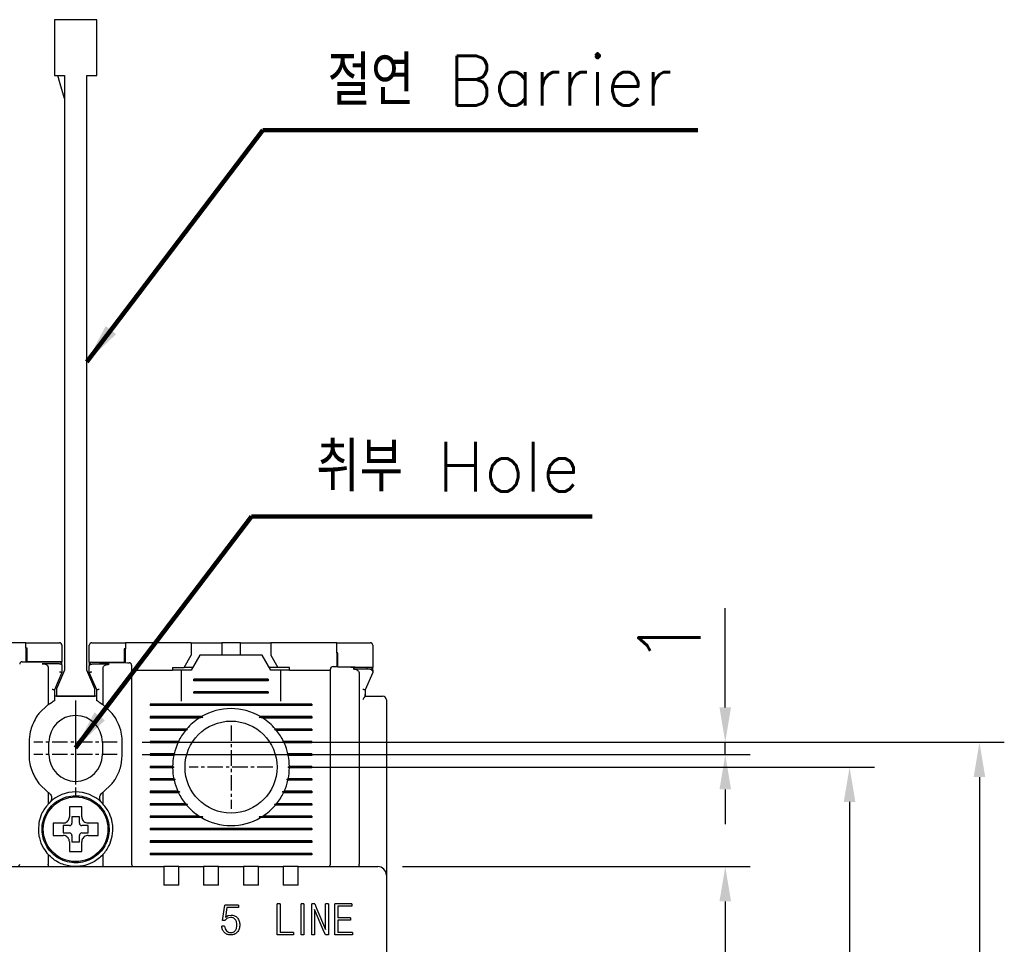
# Model space of a CAD drawing. Extents: x -28 to 1048, y -170 to 585.
# Tile 18 of 22: x 442 to 521, y 414 to 488. Entities that reach past the tile are written whole.
import ezdxf

# ---------------------------------------------------------------- set-up
doc = ezdxf.new("R2010")
doc.units = 0
doc.header["$MEASUREMENT"] = 0
doc.linetypes.add('CENTER', pattern=[2, 1.25, -0.25, 0.25, -0.25])
doc.layers.get('0').update_dxf_attribs({"linetype": 'CONTINUOUS'})
for name, color, linetype in [('cen', 1, 'CENTER'), ('di', 3, 'CONTINUOUS'), ('DIM', 3, 'CONTINUOUS')]:
    doc.layers.add(name, color=color, linetype=linetype)
doc.styles.add('KIM', font='ROMANS.shx', dxfattribs={"height": 5, "bigfont": 'GSG1.shx'})
doc.styles.get("Standard").update_dxf_attribs({"font": 'romans.shx', "height": 2, "bigfont": 'hgs.shx'})
doc.dimstyles.get("Standard").update_dxf_attribs({"dimscale": 0, "dimtxt": 2, "dimasz": 2, "dimexe": 0.5, "dimexo": 0.5, "dimgap": 1, "dimtad": 1, "dimdsep": 46, "dimtxsty": 'Standard', "dimcen": 0, "dimclrd": 3, "dimclre": 3, "dimclrt": 3, "dimadec": 0, "dimazin": 2, "dimtp": 0.1, "dimtm": 0.1, "dimtfac": 1, "dimtmove": 0, "dimatfit": 3, "dimfxl": 0, "dimtolj": 1, "dimarcsym": 0})
doc.dimstyles.new('STANDARD$0', dxfattribs={"dimtxt": 5, "dimasz": 5, "dimexe": 1, "dimexo": 2, "dimgap": 2, "dimtad": 1, "dimdec": 4, "dimzin": 12, "dimdsep": 46, "dimtxsty": 'KIM', "dimcen": -1, "dimdle": 0.1, "dimadec": 0, "dimazin": 0, "dimtfac": 1, "dimtdec": 4, "dimtmove": 0, "dimatfit": 3, "dimfxl": 0, "dimtolj": 1, "dimtzin": 0, "dimarcsym": 0})

# ---------------------------------------------------------------- blocks, each defined once
blk = doc.blocks.new('*D183')
at = {"layer": 'di'}
for p, q in [((464.261, 428.009), (510.747, 428.009)), ((508.747, 425.209), (508.747, 350.809)), ((464.261, 348.009), (510.747, 348.009))]:
    blk.add_line(p, q, dxfattribs=at)
for points in [[(508.28, 425.209), (509.214, 425.209), (508.747, 428.009)], [(508.28, 350.809), (509.214, 350.809), (508.747, 348.009)]]:
    blk.add_solid(points, dxfattribs=at)
at = {"layer": 'di', "insert": (505.747, 388.009), "char_height": 2, "attachment_point": 5, "rotation": 90}
blk.add_mtext('\\A1;80', dxfattribs=at)
blk = doc.blocks.new('*D184')
at = {"layer": 'di'}
for p, q in [((472.785, 420.009), (500.747, 420.009)), ((498.747, 417.209), (498.747, 358.809)), ((472.785, 356.009), (500.747, 356.009))]:
    blk.add_line(p, q, dxfattribs=at)
for points in [[(498.28, 417.209), (499.214, 417.209), (498.747, 420.009)], [(498.28, 358.809), (499.214, 358.809), (498.747, 356.009)]]:
    blk.add_solid(points, dxfattribs=at)
at = {"layer": 'di', "insert": (495.747, 388.009), "char_height": 2, "attachment_point": 5, "rotation": 90}
blk.add_mtext('\\A1;64', dxfattribs=at)
blk = doc.blocks.new('*D167')
at = {"layer": 'di'}
for p, q in [((451.839, 430.009), (521.195, 430.009)), ((519.195, 427.209), (519.195, 348.809)), ((451.761, 346.009), (521.195, 346.009))]:
    blk.add_line(p, q, dxfattribs=at)
for points in [[(518.729, 427.209), (519.662, 427.209), (519.195, 430.009)], [(518.729, 348.809), (519.662, 348.809), (519.195, 346.009)]]:
    blk.add_solid(points, dxfattribs=at)
at = {"layer": 'di', "insert": (516.195, 388.009), "char_height": 2, "attachment_point": 5, "rotation": 90}
blk.add_mtext('\\A1;84', dxfattribs=at)
blk = doc.blocks.new('12323')
for p, q in [((3740.699, 1408.125), (3738.499, 1408.125)), ((3738.499, 1408.125), (3738.499, 1404.725)), ((3742.999, 1408.125), (3738.499, 1408.125)), ((3742.999, 1407.325), (3742.999, 1408.125)), ((3792.299, 1407.975), (3790.799, 1407.325)), ((3792.899, 1407.975), (3792.299, 1407.975)), ((3792.899, 1404.875), (3792.899, 1407.975)), ((3790.799, 1407.325), (3742.999, 1407.325)), ((3742.999, 1405.525), (3790.799, 1405.525)), ((3742.999, 1405.525), (3790.799, 1405.525)), ((3742.999, 1404.725), (3742.999, 1405.525)), ((3744.846, 1405.525), (3743.655, 1405.176)), ((3790.799, 1405.525), (3792.299, 1404.875)), ((3738.499, 1404.725), (3740.699, 1404.725)), ((3738.499, 1404.725), (3742.999, 1404.725)), ((3743.655, 1405.176), (3742.999, 1404.984)), ((3792.299, 1404.875), (3792.899, 1404.875))]:
    blk.add_line(p, q)
blk = doc.blocks.new('*D172')
at = {"layer": 'DIM'}
for p, q in [((498.747, 432.809), (498.747, 440.8)), ((451.839, 430.009), (500.747, 430.009)), ((498.747, 429.009), (498.747, 430.009)), ((451.839, 429.009), (500.747, 429.009)), ((498.747, 426.209), (498.747, 423.409))]:
    blk.add_line(p, q, dxfattribs=at)
for points in [[(498.28, 432.809), (499.214, 432.809), (498.747, 430.009)], [(498.28, 426.209), (499.214, 426.209), (498.747, 429.009)]]:
    blk.add_solid(points, dxfattribs=at)
at = {"layer": 'DIM', "insert": (494.247, 438.204), "char_height": 5, "attachment_point": 5, "rotation": 90, "style": 'KIM'}
blk.add_mtext('\\A1;1', dxfattribs=at)

msp = doc.modelspace()

# ---------------------------------------------------------------- linework, layer by layer
for p, q in [((442.485, 438.009), (437.185, 438.009)), ((442.485, 437.582), (442.485, 438.009)), ((442.485, 437.582), (442.485, 436.482)), ((442.585, 436.481), (442.585, 437.581)), ((445.385, 437.809), (445.385, 436.46)), ((447.585, 436.439), (447.585, 437.809)), ((450.385, 437.507), (450.385, 436.408)), ((450.485, 438.009), (450.485, 437.506)), ((455.785, 438.009), (450.485, 438.009)), ((450.485, 436.406), (450.485, 437.506)), ((455.785, 438.009), (455.785, 437.009)), ((455.785, 438.009), (457.735, 438.009)), ((457.735, 438.009), (458.235, 438.009)), ((458.235, 438.009), (458.235, 437.009)), ((459.735, 438.009), (458.235, 438.009)), ((459.735, 437.009), (459.735, 438.009)), ((459.735, 438.009), (460.235, 438.009)), ((460.235, 438.009), (462.185, 438.009)), ((462.185, 438.009), (462.185, 437.009)), ((467.485, 438.009), (462.185, 438.009)), ((467.485, 437.185), (467.485, 438.009)), ((470.385, 437.809), (470.385, 436.009)), ((445.385, 436.46), (442.585, 436.481)), ((445.385, 436.312), (445.385, 436.46)), ((455.207, 436.009), (455.785, 437.009)), ((456.485, 437.009), (455.792, 435.809)), ((461.485, 437.009), (456.485, 437.009)), ((462.177, 435.809), (461.485, 437.009)), ((462.185, 437.009), (462.762, 436.009)), ((467.485, 437.185), (467.485, 436.086)), ((467.585, 436.083), (467.585, 437.183)), ((444.285, 435.997), (444.285, 433.046)), ((445.186, 436.313), (445.185, 436.313)), ((445.385, 436.181), (445.385, 435.61)), ((447.585, 436.439), (447.585, 436.288)), ((450.385, 436.408), (447.585, 436.439)), ((447.585, 435.61), (447.585, 436.157)), ((447.786, 436.289), (447.785, 436.289)), ((448.685, 435.951), (448.685, 433.046)), ((450.985, 435.809), (454.285, 435.809)), ((454.285, 436.009), (454.285, 435.809)), ((454.285, 436.009), (455.207, 436.009)), ((454.985, 435.809), (454.285, 435.809)), ((454.985, 435.809), (454.985, 433.309)), ((455.792, 435.809), (454.985, 435.809)), ((455.907, 436.009), (455.207, 436.009)), ((462.762, 436.009), (462.062, 436.009)), ((462.985, 435.809), (462.177, 435.809)), ((463.685, 436.009), (462.762, 436.009)), ((463.685, 435.809), (462.985, 435.809)), ((462.985, 433.309), (462.985, 435.809)), ((463.685, 435.809), (463.685, 436.009)), ((463.685, 435.809), (466.985, 435.809)), ((470.385, 436.009), (467.585, 436.083)), ((470.385, 435.865), (470.385, 436.009)), ((445.385, 435.609), (444.785, 434.209)), ((445.385, 435.61), (445.385, 435.609)), ((447.585, 435.609), (447.585, 435.61)), ((448.185, 434.209), (447.585, 435.609)), ((450.985, 435.321), (450.985, 420.209)), ((455.985, 434.951), (455.985, 435.067)), ((461.985, 435.067), (455.985, 435.067)), ((461.985, 435.009), (455.985, 435.009)), ((461.985, 434.951), (455.985, 434.951)), ((461.985, 435.067), (461.985, 434.951)), ((466.985, 420.209), (466.985, 435.01)), ((469.285, 435.571), (469.285, 420.195)), ((470.385, 435.609), (469.785, 434.209)), ((444.785, 434.21), (444.785, 433.352)), ((444.785, 434.209), (444.785, 434.21)), ((448.185, 433.352), (448.185, 434.21)), ((448.185, 434.21), (448.185, 434.209)), ((469.785, 434.21), (469.785, 433.842)), ((469.785, 434.209), (469.785, 434.21)), ((448.185, 433.709), (444.785, 433.709)), ((455.985, 433.951), (455.985, 434.067)), ((461.985, 434.067), (455.985, 434.067)), ((461.985, 434.009), (455.985, 434.009)), ((461.985, 433.951), (455.985, 433.951)), ((461.985, 434.067), (461.985, 433.951)), ((469.785, 433.695), (469.783, 433.695)), ((469.785, 433.842), (469.785, 433.695)), ((469.785, 433.709), (470.785, 433.709)), ((471.485, 433.409), (471.485, 420.137)), ((444.285, 433.046), (443.535, 432.324)), ((444.285, 433.046), (444.585, 433.242)), ((448.385, 433.242), (448.685, 433.046)), ((449.435, 432.324), (448.685, 433.046)), ((452.485, 433.067), (452.485, 432.951)), ((465.485, 433.067), (452.485, 433.067)), ((465.485, 433.009), (452.485, 433.009)), ((465.485, 432.951), (452.485, 432.951)), ((465.485, 433.067), (465.485, 432.951)), ((449.685, 431.964), (449.435, 432.324)), ((456.613, 432.067), (452.485, 432.067)), ((452.485, 432.067), (452.485, 431.951)), ((456.713, 432.009), (452.485, 432.009)), ((456.426, 431.951), (452.485, 431.951)), ((456.713, 432.009), (456.426, 431.951)), ((456.613, 432.067), (456.713, 432.009)), ((461.256, 432.009), (461.356, 432.067)), ((465.485, 432.009), (461.256, 432.009)), ((461.544, 431.951), (461.256, 432.009)), ((465.485, 432.067), (461.356, 432.067)), ((465.485, 431.951), (461.544, 431.951)), ((465.485, 432.067), (465.485, 431.951)), ((455.415, 431.067), (452.485, 431.067)), ((452.485, 431.067), (452.485, 430.951)), ((455.497, 431.009), (452.485, 431.009)), ((455.319, 430.951), (452.485, 430.951)), ((465.485, 431.009), (462.472, 431.009)), ((465.485, 431.067), (462.554, 431.067)), ((465.485, 430.951), (462.65, 430.951)), ((465.485, 431.067), (465.485, 430.951)), ((456.585, 430.809), (456.585, 430.826)), ((461.384, 430.826), (461.385, 430.809)), ((442.735, 430.009), (442.735, 429.009)), ((444.335, 429.009), (444.335, 430.009)), ((448.635, 430.009), (448.635, 429.009)), ((450.235, 429.009), (450.235, 430.009)), ((454.759, 430.067), (452.485, 430.067)), ((452.485, 430.067), (452.485, 429.951)), ((454.842, 430.009), (452.485, 430.009)), ((454.705, 429.951), (452.485, 429.951)), ((465.485, 430.009), (463.127, 430.009)), ((465.485, 430.067), (463.21, 430.067)), ((465.485, 429.951), (463.264, 429.951)), ((465.485, 430.067), (465.485, 429.951)), ((454.405, 429.067), (452.485, 429.067)), ((452.485, 429.067), (452.485, 428.951)), ((454.495, 429.009), (452.485, 429.009)), ((454.38, 428.951), (452.485, 428.951)), ((454.495, 429.009), (454.38, 428.951)), ((454.405, 429.067), (454.495, 429.009)), ((463.475, 429.009), (463.564, 429.067)), ((463.589, 428.951), (463.475, 429.009)), ((465.485, 429.009), (463.475, 429.009)), ((465.485, 429.067), (463.564, 429.067)), ((465.485, 428.951), (463.589, 428.951)), ((465.485, 429.067), (465.485, 428.951)), ((454.285, 428.067), (452.485, 428.067)), ((452.485, 428.067), (452.485, 427.951)), ((454.385, 428.009), (452.485, 428.009)), ((454.285, 427.951), (452.485, 427.951)), ((454.285, 428.067), (454.385, 428.009)), ((454.385, 428.009), (454.285, 427.951)), ((463.585, 428.009), (463.684, 428.067)), ((463.684, 427.951), (463.585, 428.009)), ((465.485, 428.009), (463.585, 428.009)), ((465.485, 428.067), (463.684, 428.067)), ((465.485, 427.951), (463.684, 427.951)), ((465.485, 428.067), (465.485, 427.951)), ((443.285, 427.054), (443.535, 426.694)), ((454.38, 427.067), (452.485, 427.067)), ((452.485, 427.067), (452.485, 426.951)), ((454.495, 427.009), (452.485, 427.009)), ((454.405, 426.951), (452.485, 426.951)), ((454.38, 427.067), (454.495, 427.009)), ((454.495, 427.009), (454.405, 426.951)), ((463.475, 427.009), (463.589, 427.067)), ((465.485, 427.009), (463.475, 427.009)), ((463.564, 426.951), (463.475, 427.009)), ((465.485, 426.951), (463.564, 426.951)), ((465.485, 427.067), (463.589, 427.067)), ((465.485, 427.067), (465.485, 426.951)), ((443.535, 426.694), (444.285, 425.972)), ((448.685, 425.972), (449.435, 426.694)), ((444.285, 425.972), (444.285, 425.049)), ((444.337, 425.935), (444.285, 425.972)), ((448.685, 425.972), (448.632, 425.935)), ((448.685, 425.972), (448.685, 425.049)), ((454.705, 426.067), (452.485, 426.067)), ((452.485, 426.067), (452.485, 425.951)), ((454.842, 426.009), (452.485, 426.009)), ((454.759, 425.951), (452.485, 425.951)), ((465.485, 426.009), (463.127, 426.009)), ((465.485, 425.951), (463.21, 425.951)), ((465.485, 426.067), (463.264, 426.067)), ((465.485, 426.067), (465.485, 425.951)), ((444.285, 425.049), (444.399, 425.165)), ((448.57, 425.165), (448.685, 425.049)), ((455.319, 425.067), (452.485, 425.067)), ((452.485, 425.067), (452.485, 424.951)), ((455.497, 425.009), (452.485, 425.009)), ((455.415, 424.951), (452.485, 424.951)), ((456.584, 425.193), (456.585, 425.209)), ((461.385, 425.209), (461.385, 425.193)), ((465.485, 425.009), (462.472, 425.009)), ((465.485, 424.951), (462.554, 424.951)), ((465.485, 425.067), (462.65, 425.067)), ((465.485, 425.067), (465.485, 424.951)), ((446.785, 424.009), (446.185, 424.009)), ((446.185, 424.009), (446.185, 423.509)), ((446.785, 423.509), (446.785, 424.009)), ((456.426, 424.067), (452.485, 424.067)), ((452.485, 424.067), (452.485, 423.951)), ((456.713, 424.009), (452.485, 424.009)), ((456.613, 423.951), (452.485, 423.951)), ((456.426, 424.067), (456.713, 424.009)), ((456.713, 424.009), (456.613, 423.951)), ((461.256, 424.009), (461.544, 424.067)), ((461.356, 423.951), (461.256, 424.009)), ((465.485, 424.009), (461.256, 424.009)), ((465.485, 423.951), (461.356, 423.951)), ((465.485, 424.067), (461.544, 424.067)), ((465.485, 424.067), (465.485, 423.951)), ((444.915, 423.509), (444.685, 423.509)), ((445.985, 423.309), (445.485, 423.309)), ((445.485, 423.309), (445.485, 422.709)), ((447.485, 423.309), (446.985, 423.309)), ((447.485, 422.709), (447.485, 423.309)), ((449.084, 423.043), (449.185, 423.043)), ((449.185, 423.043), (449.185, 422.975)), ((452.485, 423.067), (452.485, 422.951)), ((465.485, 423.067), (452.485, 423.067)), ((465.485, 423.009), (452.485, 423.009)), ((465.485, 423.067), (465.485, 422.951)), ((445.485, 422.709), (445.985, 422.709)), ((446.185, 422.509), (446.185, 422.009)), ((446.785, 422.009), (446.785, 422.509)), ((446.985, 422.709), (447.485, 422.709)), ((449.185, 422.975), (449.084, 422.975)), ((465.485, 422.951), (452.485, 422.951)), ((445.985, 421.439), (445.985, 421.209)), ((446.185, 422.009), (446.785, 422.009)), ((452.485, 422.067), (452.485, 421.951)), ((465.485, 422.067), (452.485, 422.067)), ((465.485, 422.009), (452.485, 422.009)), ((465.485, 421.951), (452.485, 421.951)), ((465.485, 422.067), (465.485, 421.951)), ((444.285, 420.969), (444.285, 420.195)), ((448.685, 420.969), (448.685, 420.195)), ((452.485, 421.067), (452.485, 420.951)), ((465.485, 421.067), (452.485, 421.067)), ((465.485, 421.009), (452.485, 421.009)), ((465.485, 420.951), (452.485, 420.951)), ((465.485, 421.067), (465.485, 420.951)), ((439.385, 420.009), (453.585, 420.009)), ((444.285, 420.195), (444.285, 420.193)), ((448.684, 420.193), (448.685, 420.195)), ((453.585, 420.009), (453.585, 419.317)), ((454.785, 420.009), (453.585, 420.009)), ((454.785, 420.009), (456.785, 420.009)), ((454.785, 419.317), (454.785, 420.009)), ((456.785, 420.009), (456.785, 419.317)), ((457.985, 420.009), (456.785, 420.009)), ((457.985, 420.009), (459.985, 420.009)), ((457.985, 419.317), (457.985, 420.009)), ((459.985, 420.009), (459.985, 419.317)), ((461.185, 420.009), (459.985, 420.009)), ((461.185, 420.009), (463.185, 420.009)), ((461.185, 419.317), (461.185, 420.009)), ((463.185, 420.009), (463.185, 419.317)), ((464.385, 420.009), (463.185, 420.009)), ((464.385, 420.009), (470.785, 420.009)), ((464.385, 419.317), (464.385, 420.009)), ((469.285, 420.195), (469.285, 420.193)), ((471.485, 420.137), (471.485, 419.309)), ((453.585, 419.317), (453.585, 418.509)), ((454.785, 418.509), (454.785, 419.317)), ((456.785, 419.317), (456.785, 418.509)), ((457.985, 418.509), (457.985, 419.317)), ((459.985, 419.317), (459.985, 418.509)), ((461.185, 418.509), (461.185, 419.317)), ((463.185, 419.317), (463.185, 418.509)), ((464.385, 418.509), (464.385, 419.317)), ((471.485, 419.309), (471.485, 356.709)), ((454.785, 418.509), (453.585, 418.509)), ((457.985, 418.509), (456.785, 418.509)), ((461.185, 418.509), (459.985, 418.509)), ((464.385, 418.509), (463.185, 418.509)), ((458.309, 415.679), (458.501, 416.913)), ((459.578, 416.913), (458.501, 416.913)), ((458.661, 416.721), (458.547, 415.953)), ((459.578, 416.721), (458.661, 416.721)), ((459.578, 416.913), (459.578, 416.721)), ((462.709, 414.509), (462.709, 417.009)), ((462.933, 417.009), (462.709, 417.009)), ((462.933, 417.009), (462.933, 414.701)), ((464.622, 414.509), (464.622, 417.009)), ((464.846, 417.009), (464.622, 417.009)), ((464.846, 417.009), (464.846, 414.509)), ((465.477, 414.509), (465.477, 417.009)), ((465.721, 417.009), (465.477, 417.009)), ((465.721, 417.009), (465.893, 416.592)), ((466.599, 414.958), (466.599, 417.009)), ((466.823, 417.009), (466.599, 417.009)), ((466.823, 417.009), (466.823, 414.509)), ((468.708, 417.009), (467.345, 417.009)), ((467.345, 414.509), (467.345, 417.009)), ((468.708, 416.817), (467.569, 416.817)), ((467.569, 416.817), (467.569, 415.887)), ((468.708, 417.009), (468.708, 416.817)), ((458.547, 415.953), (458.746, 416.071)), ((458.951, 415.919), (458.697, 415.859)), ((458.746, 416.071), (458.985, 416.112)), ((466.406, 414.927), (465.701, 416.56)), ((465.701, 416.56), (465.701, 414.509)), ((465.893, 416.592), (466.599, 414.958)), ((468.587, 415.887), (467.569, 415.887)), ((468.587, 415.887), (468.587, 415.695)), ((458.469, 415.208), (458.245, 415.208)), ((458.501, 415.679), (458.309, 415.679)), ((468.587, 415.695), (467.569, 415.695)), ((467.569, 415.695), (467.569, 414.701)), ((464.025, 414.509), (462.709, 414.509)), ((464.025, 414.701), (462.933, 414.701)), ((464.025, 414.701), (464.025, 414.509)), ((464.846, 414.509), (464.622, 414.509)), ((465.701, 414.509), (465.477, 414.509)), ((466.595, 414.509), (466.406, 414.927)), ((466.823, 414.509), (466.595, 414.509)), ((468.752, 414.509), (467.345, 414.509)), ((468.752, 414.701), (467.569, 414.701)), ((468.752, 414.701), (468.752, 414.509))]:
    msp.add_line(p, q)
at = {"flags": 128}
for points in [[(442.585, 437.581), (442.572, 437.581), (442.56, 437.581), (442.547, 437.581), (442.535, 437.581), (442.522, 437.582), (442.51, 437.582), (442.497, 437.582), (442.485, 437.582)], [(450.485, 437.506), (450.472, 437.506), (450.46, 437.507), (450.447, 437.507), (450.435, 437.507), (450.422, 437.507), (450.41, 437.507), (450.397, 437.507), (450.385, 437.507)], [(467.585, 437.183), (467.572, 437.183), (467.56, 437.183), (467.547, 437.184), (467.535, 437.184), (467.522, 437.184), (467.51, 437.185), (467.497, 437.185), (467.485, 437.185)], [(455.415, 431.067), (455.457, 431.037), (455.497, 431.009)], [(462.472, 431.009), (462.512, 431.037), (462.554, 431.067)], [(454.759, 430.067), (454.825, 430.021), (454.842, 430.009)], [(463.21, 425.951), (463.144, 425.997), (463.127, 426.009)], [(455.497, 425.009), (455.457, 424.981), (455.415, 424.951)], [(462.554, 424.951), (462.512, 424.981), (462.472, 425.009)]]:
    msp.add_lwpolyline(points, dxfattribs=at)
for centre, radius in [((458.985, 428.009), 3.7), ((446.485, 423.009), 2.6)]:
    msp.add_circle(centre, radius)
for centre, radius, start, end in [((442.185, 436.284), 0.2, 89.64542, 180), ((445.185, 436.262), 0.2, 360, 89.51569), ((447.785, 436.237), 0.2, 89.40325, 180), ((450.785, 436.203), 0.2, 0, 89.27352), ((467.185, 435.893), 0.2, 88.56422, 180), ((470.185, 435.814), 0.2, 0, 88.43445), ((471.185, 433.409), 0.3, 0, 90), ((458.985, 428.009), 4.7, 59.69459, 120.30541), ((446.485, 430.009), 2.15, 0, 180), ((458.985, 428.009), 4.7, 122.98851, 139.41451), ((458.985, 428.009), 4.7, 40.58549, 57.01149), ((458.985, 428.009), 4.7, 141.24336, 154.03539), ((458.985, 428.009), 4.7, 25.96461, 38.75664), ((458.985, 428.009), 4.7, 155.59098, 166.99418), ((458.985, 428.009), 4.7, 13.00582, 24.40902), ((446.485, 429.009), 2.15, 180, 0), ((458.985, 428.009), 4.7, 168.43486, 179.29616), ((458.985, 428.009), 4.7, 0.70384, 11.56514), ((458.985, 428.009), 4.7, 180.70384, 191.56514), ((458.985, 428.009), 4.7, 348.43486, 359.29616), ((458.985, 428.009), 4.7, 193.00582, 204.40902), ((458.985, 428.009), 4.7, 335.59098, 346.99418), ((446.485, 423.009), 3, 45.95137, 134.04863), ((458.985, 428.009), 4.7, 205.96461, 218.75664), ((458.985, 428.009), 4.7, 321.24336, 334.03539), ((458.985, 428.009), 4.7, 220.58549, 237.01149), ((458.985, 428.009), 4.7, 302.98851, 319.41451), ((458.985, 428.009), 4.7, 239.69459, 300.30541), ((445.985, 423.509), 0.2, 270, 0), ((446.985, 423.509), 0.2, 180, 270), ((445.985, 422.509), 0.2, 0, 90), ((446.985, 422.509), 0.2, 90, 180), ((441.785, 420.209), 0.2, 270, 0), ((451.185, 420.209), 0.2, 180, 270), ((466.785, 420.209), 0.2, 270, 0), ((470.785, 419.309), 0.7, 0, 90)]:
    msp.add_arc(centre, radius, start, end)
for points, knots in [([(442.485, 438.009), (443.212, 438.009), (444.112, 438.009), (445.012, 438.009), (445.185, 438.009)], [0, 0, 0, 0, 0.808021, 1, 1, 1, 1]), ([(445.385, 437.809), (445.377, 437.856), (445.369, 437.912), (445.303, 437.972), (445.268, 437.993), (445.228, 438.005), (445.201, 438.009), (445.186, 438.009), (445.185, 438.009)], [0, 0, 0, 0, 0.586421, 0.714837, 0.843964, 0.916288, 0.989304, 1, 1, 1, 1]), ([(447.785, 438.009), (447.773, 438.008), (447.749, 438.007), (447.708, 437.995), (447.656, 437.967), (447.598, 437.904), (447.59, 437.847), (447.585, 437.809)], [0, 0, 0, 0, 0.062689, 0.141438, 0.269748, 0.524734, 1, 1, 1, 1]), ([(447.785, 438.009), (448.445, 438.009), (449.345, 438.009), (450.245, 438.009), (450.485, 438.009)], [0, 0, 0, 0, 0.734224, 1, 1, 1, 1]), ([(467.485, 438.009), (468.201, 438.009), (469.101, 438.009), (470.001, 438.009), (470.185, 438.009)], [0, 0, 0, 0, 0.796383, 1, 1, 1, 1]), ([(470.385, 437.809), (470.378, 437.855), (470.369, 437.911), (470.305, 437.971), (470.27, 437.992), (470.231, 438.005), (470.203, 438.009), (470.188, 438.009), (470.185, 438.009)], [0, 0, 0, 0, 0.58431, 0.710576, 0.837529, 0.909445, 0.982025, 1, 1, 1, 1]), ([(442.186, 436.484), (442.358, 436.483), (443.358, 436.476), (444.358, 436.468), (445.186, 436.462)], [0, 0, 0, 0, 0.172174, 1, 1, 1, 1]), ([(445.185, 436.313), (444.885, 436.316), (444.421, 436.319), (443.957, 436.323), (443.793, 436.324)], [0, 0, 0, 0, 0.646884, 1, 1, 1, 1]), ([(443.793, 436.324), (443.878, 436.317), (444.009, 436.306), (444.158, 436.229), (444.237, 436.152), (444.279, 436.072), (444.283, 436.02), (444.285, 435.997)], [0, 0, 0, 0, 0.389032, 0.594969, 0.761033, 0.893918, 1, 1, 1, 1]), ([(445.185, 435.674), (445.186, 435.674), (445.202, 435.67), (445.24, 435.662), (445.295, 435.648), (445.345, 435.633), (445.378, 435.619), (445.382, 435.613), (445.385, 435.61)], [0, 0, 0, 0, 0.014306, 0.155256, 0.3703964, 0.5814904, 0.7907125, 1, 1, 1, 1]), ([(445.186, 436.313), (445.207, 436.312), (445.248, 436.309), (445.303, 436.291), (445.348, 436.263), (445.377, 436.226), (445.384, 436.197), (445.385, 436.182), (445.385, 436.181)], [0, 0, 0, 0, 0.184812, 0.369329, 0.561684, 0.774222, 0.990891, 1, 1, 1, 1]), ([(447.585, 436.157), (447.585, 436.157), (447.585, 436.173), (447.592, 436.202), (447.622, 436.239), (447.667, 436.267), (447.723, 436.285), (447.764, 436.287), (447.785, 436.289)], [0, 0, 0, 0, 0.009072, 0.230311, 0.441413, 0.632595, 0.816154, 1, 1, 1, 1]), ([(447.585, 435.61), (447.587, 435.613), (447.591, 435.619), (447.624, 435.633), (447.674, 435.648), (447.729, 435.662), (447.767, 435.67), (447.783, 435.674), (447.785, 435.674)], [0, 0, 0, 0, 0.209288, 0.41851, 0.629604, 0.844744, 0.985694, 1, 1, 1, 1]), ([(449.184, 436.273), (449.017, 436.275), (448.551, 436.28), (448.086, 436.285), (447.786, 436.289)], [0, 0, 0, 0, 0.357126, 1, 1, 1, 1]), ([(447.787, 436.437), (448.614, 436.428), (449.614, 436.417), (450.614, 436.405), (450.787, 436.403)], [0, 0, 0, 0, 0.827381, 1, 1, 1, 1]), ([(448.685, 435.951), (448.688, 435.983), (448.695, 436.047), (448.757, 436.136), (448.866, 436.216), (449.016, 436.266), (449.13, 436.271), (449.184, 436.273)], [0, 0, 0, 0, 0.146941, 0.293551, 0.479409, 0.75724, 1, 1, 1, 1]), ([(450.985, 436.203), (450.985, 436.201), (450.985, 436.197), (450.985, 436.124), (450.985, 435.929), (450.985, 435.652), (450.985, 435.431), (450.985, 435.321)], [0, 0, 0, 0, 0.070956, 0.303199, 0.535461, 0.76773, 1, 1, 1, 1]), ([(466.985, 435.01), (466.985, 435.044), (466.985, 435.189), (466.985, 435.434), (466.985, 435.687), (466.985, 435.86), (466.985, 435.882), (466.985, 435.893)], [0, 0, 0, 0, 0.0717038, 0.3038527, 0.5359293, 0.7679639, 1, 1, 1, 1]), ([(467.19, 436.093), (467.361, 436.089), (468.361, 436.063), (469.362, 436.037), (470.19, 436.014)], [0, 0, 0, 0, 0.171722, 1, 1, 1, 1]), ([(468.801, 435.902), (468.886, 435.893), (469.016, 435.88), (469.163, 435.799), (469.241, 435.721), (469.279, 435.642), (469.283, 435.592), (469.285, 435.571)], [0, 0, 0, 0, 0.392749, 0.600225, 0.767411, 0.901701, 1, 1, 1, 1]), ([(470.189, 435.865), (469.888, 435.873), (469.425, 435.886), (468.962, 435.898), (468.801, 435.902)], [0, 0, 0, 0, 0.6516242, 1, 1, 1, 1]), ([(470.259, 435.848), (470.241, 435.855), (470.219, 435.864), (470.194, 435.865), (470.189, 435.865)], [0, 0, 0, 0, 0.777413, 1, 1, 1, 1]), ([(470.259, 435.848), (470.271, 435.841), (470.302, 435.825), (470.345, 435.788), (470.378, 435.739), (470.382, 435.701), (470.385, 435.683)], [0, 0, 0, 0, 0.167985, 0.443984, 0.72178, 1, 1, 1, 1]), ([(470.385, 435.814), (470.385, 435.805), (470.385, 435.79), (470.385, 435.71), (470.385, 435.683)], [0, 0, 0, 0, 0.648733, 1, 1, 1, 1]), ([(470.385, 435.683), (470.385, 435.67), (470.385, 435.644), (470.385, 435.618), (470.385, 435.61), (470.385, 435.609), (470.385, 435.609)], [0, 0, 0, 0, 0.356715, 0.717462, 0.93168, 1, 1, 1, 1]), ([(444.585, 434.273), (444.586, 434.273), (444.602, 434.27), (444.64, 434.261), (444.695, 434.247), (444.745, 434.232), (444.778, 434.219), (444.782, 434.213), (444.785, 434.21)], [0, 0, 0, 0, 0.014303, 0.155266, 0.370407, 0.581498, 0.790716, 1, 1, 1, 1]), ([(448.185, 434.21), (448.187, 434.213), (448.191, 434.219), (448.224, 434.232), (448.274, 434.247), (448.329, 434.261), (448.367, 434.27), (448.383, 434.273), (448.385, 434.273)], [0, 0, 0, 0, 0.2092835, 0.4185016, 0.6295928, 0.8447335, 0.9856967, 1, 1, 1, 1]), ([(469.585, 434.273), (469.586, 434.273), (469.602, 434.27), (469.64, 434.261), (469.695, 434.247), (469.745, 434.232), (469.778, 434.219), (469.782, 434.213), (469.785, 434.21)], [0, 0, 0, 0, 0.014303, 0.155266, 0.370407, 0.581498, 0.790716, 1, 1, 1, 1]), ([(444.785, 433.352), (444.782, 433.351), (444.778, 433.348), (444.748, 433.333), (444.702, 433.308), (444.645, 433.277), (444.604, 433.253), (444.585, 433.242)], [0, 0, 0, 0, 0.188954, 0.377385, 0.579407, 0.805366, 1, 1, 1, 1]), ([(448.385, 433.242), (448.355, 433.259), (448.3, 433.291), (448.233, 433.326), (448.192, 433.348), (448.187, 433.35), (448.185, 433.352)], [0, 0, 0, 0, 0.297961, 0.559955, 0.798942, 1, 1, 1, 1]), ([(469.585, 433.443), (469.585, 433.444), (469.616, 433.482), (469.673, 433.55), (469.738, 433.628), (469.774, 433.674), (469.781, 433.69), (469.783, 433.695)], [0, 0, 0, 0, 0.008619, 0.366636, 0.667244, 0.8834, 1, 1, 1, 1]), ([(469.783, 433.695), (469.784, 433.743), (469.784, 433.793), (469.785, 433.841), (469.785, 433.842)], [0, 0, 0, 0, 0.973007, 1, 1, 1, 1]), ([(470.785, 433.709), (470.829, 433.709), (470.919, 433.709), (471.038, 433.709), (471.129, 433.709), (471.177, 433.709), (471.182, 433.709), (471.185, 433.709)], [0, 0, 0, 0, 0.212955, 0.425889, 0.639443, 0.854314, 1, 1, 1, 1]), ([(443.285, 431.964), (443.102, 431.602), (442.791, 430.983), (442.751, 430.295), (442.735, 430.009)], [0, 0, 0, 0, 0.585065, 1, 1, 1, 1]), ([(443.535, 432.324), (443.459, 432.223), (443.373, 432.108), (443.294, 431.98), (443.285, 431.964)], [0, 0, 0, 0, 0.873396, 1, 1, 1, 1]), ([(450.235, 430.009), (450.235, 430.016), (450.234, 430.232), (450.194, 430.663), (450.026, 431.324), (449.805, 431.739), (449.685, 431.964)], [0, 0, 0, 0, 0.010804, 0.31547, 0.628954, 1, 1, 1, 1]), ([(455.497, 431.009), (455.48, 431.003), (455.42, 430.984), (455.361, 430.965), (455.319, 430.951)], [0, 0, 0, 0, 0.296332, 1, 1, 1, 1]), ([(462.65, 430.951), (462.608, 430.965), (462.549, 430.984), (462.489, 431.003), (462.472, 431.009)], [0, 0, 0, 0, 0.7036676, 1, 1, 1, 1]), ([(454.842, 430.009), (454.839, 430.008), (454.793, 429.988), (454.747, 429.969), (454.705, 429.951)], [0, 0, 0, 0, 0.076336, 1, 1, 1, 1]), ([(463.127, 430.009), (463.133, 430.013), (463.16, 430.032), (463.188, 430.051), (463.21, 430.067)], [0, 0, 0, 0, 0.205241, 1, 1, 1, 1]), ([(463.264, 429.951), (463.222, 429.969), (463.177, 429.988), (463.13, 430.008), (463.127, 430.009)], [0, 0, 0, 0, 0.923664, 1, 1, 1, 1]), ([(442.735, 429.009), (442.739, 428.869), (442.751, 428.521), (442.866, 427.967), (443.057, 427.452), (443.224, 427.16), (443.285, 427.054)], [0, 0, 0, 0, 0.203769, 0.508656, 0.822416, 1, 1, 1, 1]), ([(449.685, 427.054), (449.837, 427.347), (450.158, 427.959), (450.208, 428.649), (450.235, 429.009)], [0, 0, 0, 0, 0.477673, 1, 1, 1, 1]), ([(449.435, 426.694), (449.503, 426.785), (449.591, 426.902), (449.668, 427.027), (449.685, 427.054)], [0, 0, 0, 0, 0.784311, 1, 1, 1, 1]), ([(449.185, 423.043), (449.164, 423.277), (449.122, 423.749), (448.83, 424.404), (448.392, 424.964), (447.82, 425.391), (447.158, 425.656), (446.45, 425.74), (445.744, 425.638), (445.089, 425.357), (444.529, 424.916), (444.102, 424.345), (443.837, 423.683), (443.754, 422.975), (443.855, 422.269), (444.136, 421.614), (444.578, 421.054), (445.149, 420.627), (445.811, 420.362), (446.519, 420.278), (447.225, 420.38), (447.88, 420.661), (448.44, 421.102), (448.865, 421.673), (449.14, 422.336), (449.17, 422.809), (449.185, 423.043)], [0, 0, 0, 0, 0.041425, 0.083575, 0.125, 0.166425, 0.208575, 0.25, 0.291425, 0.333575, 0.375, 0.416425, 0.458575, 0.5, 0.541425, 0.583575, 0.625, 0.666425, 0.708575, 0.75, 0.791425, 0.833575, 0.875, 0.916425, 0.958575, 1, 1, 1, 1]), ([(444.337, 425.935), (444.365, 425.912), (444.437, 425.855), (444.518, 425.728), (444.559, 425.562), (444.543, 425.391), (444.482, 425.255), (444.421, 425.19), (444.399, 425.165)], [0, 0, 0, 0, 0.1211815, 0.3120493, 0.5035284, 0.6956182, 0.8878237, 1, 1, 1, 1]), ([(448.57, 425.165), (448.564, 425.172), (448.518, 425.218), (448.451, 425.322), (448.41, 425.487), (448.426, 425.658), (448.498, 425.814), (448.581, 425.899), (448.629, 425.933), (448.632, 425.935)], [0, 0, 0, 0, 0.030924, 0.221865, 0.413398, 0.605556, 0.797871, 0.989794, 1, 1, 1, 1]), ([(454.705, 426.067), (454.747, 426.049), (454.792, 426.03), (454.838, 426.011), (454.842, 426.009)], [0, 0, 0, 0, 0.922331, 1, 1, 1, 1]), ([(454.842, 426.009), (454.836, 426.005), (454.809, 425.986), (454.781, 425.967), (454.759, 425.951)], [0, 0, 0, 0, 0.206513, 1, 1, 1, 1]), ([(463.127, 426.009), (463.131, 426.011), (463.177, 426.03), (463.222, 426.049), (463.264, 426.067)], [0, 0, 0, 0, 0.077669, 1, 1, 1, 1]), ([(444.285, 425.049), (444.083, 424.795), (443.739, 424.36), (443.595, 423.791), (443.535, 423.554)], [0, 0, 0, 0, 0.583241, 1, 1, 1, 1]), ([(445.985, 424.809), (445.985, 424.766), (445.985, 424.69), (445.985, 424.612), (445.985, 424.579)], [0, 0, 0, 0, 0.571794, 1, 1, 1, 1]), ([(445.985, 424.579), (445.985, 424.413), (445.985, 424.223), (445.985, 424.034), (445.985, 424.009)], [0, 0, 0, 0, 0.871112, 1, 1, 1, 1]), ([(446.985, 424.579), (446.985, 424.612), (446.985, 424.69), (446.985, 424.766), (446.985, 424.809)], [0, 0, 0, 0, 0.428206, 1, 1, 1, 1]), ([(446.985, 424.009), (446.985, 424.034), (446.985, 424.223), (446.985, 424.413), (446.985, 424.579)], [0, 0, 0, 0, 0.128888, 1, 1, 1, 1]), ([(449.435, 423.554), (449.369, 423.808), (449.222, 424.376), (448.876, 424.809), (448.685, 425.049)], [0, 0, 0, 0, 0.445861, 1, 1, 1, 1]), ([(455.319, 425.067), (455.361, 425.053), (455.42, 425.034), (455.48, 425.015), (455.497, 425.009)], [0, 0, 0, 0, 0.702611, 1, 1, 1, 1]), ([(462.472, 425.009), (462.489, 425.015), (462.549, 425.034), (462.608, 425.053), (462.65, 425.067)], [0, 0, 0, 0, 0.297389, 1, 1, 1, 1]), ([(445.485, 423.509), (445.541, 423.515), (445.653, 423.526), (445.803, 423.612), (445.916, 423.738), (445.976, 423.879), (445.982, 423.972), (445.985, 424.009)], [0, 0, 0, 0, 0.214612, 0.429239, 0.643513, 0.857576, 1, 1, 1, 1]), ([(446.985, 424.009), (446.99, 423.953), (447.001, 423.841), (447.087, 423.691), (447.214, 423.578), (447.354, 423.518), (447.447, 423.511), (447.485, 423.509)], [0, 0, 0, 0, 0.214612, 0.429239, 0.643513, 0.857576, 1, 1, 1, 1]), ([(443.535, 423.554), (443.502, 423.26), (443.463, 422.896), (443.523, 422.533), (443.535, 422.464)], [0, 0, 0, 0, 0.807198, 1, 1, 1, 1]), ([(445.485, 423.509), (445.46, 423.509), (445.27, 423.509), (445.08, 423.509), (444.915, 423.509)], [0, 0, 0, 0, 0.128888, 1, 1, 1, 1]), ([(448.054, 423.509), (447.889, 423.509), (447.699, 423.509), (447.509, 423.509), (447.485, 423.509)], [0, 0, 0, 0, 0.871112, 1, 1, 1, 1]), ([(448.285, 423.509), (448.241, 423.509), (448.165, 423.509), (448.088, 423.509), (448.054, 423.509)], [0, 0, 0, 0, 0.571794, 1, 1, 1, 1]), ([(449.435, 422.464), (449.466, 422.752), (449.506, 423.121), (449.447, 423.478), (449.435, 423.554)], [0, 0, 0, 0, 0.78462, 1, 1, 1, 1]), ([(443.535, 422.464), (443.544, 422.414), (443.612, 422.081), (443.825, 421.534), (444.143, 421.143), (444.285, 420.969)], [0, 0, 0, 0, 0.0873637, 0.5935717, 1, 1, 1, 1]), ([(444.685, 422.509), (444.738, 422.509), (444.814, 422.509), (444.892, 422.509), (444.915, 422.509)], [0, 0, 0, 0, 0.70684, 1, 1, 1, 1]), ([(444.915, 422.509), (445.08, 422.509), (445.27, 422.509), (445.46, 422.509), (445.485, 422.509)], [0, 0, 0, 0, 0.871112, 1, 1, 1, 1]), ([(445.985, 422.009), (445.979, 422.065), (445.968, 422.178), (445.882, 422.327), (445.755, 422.44), (445.615, 422.5), (445.522, 422.507), (445.485, 422.509)], [0, 0, 0, 0, 0.214612, 0.429239, 0.643513, 0.857576, 1, 1, 1, 1]), ([(447.485, 422.509), (447.428, 422.504), (447.316, 422.492), (447.166, 422.406), (447.053, 422.28), (446.993, 422.139), (446.987, 422.046), (446.985, 422.009)], [0, 0, 0, 0, 0.2146123, 0.4292387, 0.6435135, 0.8575757, 1, 1, 1, 1]), ([(447.485, 422.509), (447.509, 422.509), (447.699, 422.509), (447.889, 422.509), (448.054, 422.509)], [0, 0, 0, 0, 0.128888, 1, 1, 1, 1]), ([(448.054, 422.509), (448.088, 422.509), (448.165, 422.509), (448.241, 422.509), (448.285, 422.509)], [0, 0, 0, 0, 0.428206, 1, 1, 1, 1]), ([(448.685, 420.969), (448.872, 421.205), (449.222, 421.642), (449.367, 422.204), (449.435, 422.464)], [0, 0, 0, 0, 0.538099, 1, 1, 1, 1]), ([(445.985, 422.009), (445.985, 421.985), (445.985, 421.795), (445.985, 421.605), (445.985, 421.439)], [0, 0, 0, 0, 0.128888, 1, 1, 1, 1]), ([(446.985, 421.439), (446.985, 421.605), (446.985, 421.795), (446.985, 421.985), (446.985, 422.009)], [0, 0, 0, 0, 0.871112, 1, 1, 1, 1]), ([(446.985, 421.209), (446.985, 421.263), (446.985, 421.339), (446.985, 421.416), (446.985, 421.439)], [0, 0, 0, 0, 0.70684, 1, 1, 1, 1]), ([(445.45, 420.193), (445.291, 420.259), (444.855, 420.442), (444.506, 420.764), (444.285, 420.969)], [0, 0, 0, 0, 0.364329, 1, 1, 1, 1]), ([(448.685, 420.969), (448.433, 420.741), (448.081, 420.421), (447.644, 420.244), (447.519, 420.193)], [0, 0, 0, 0, 0.713944, 1, 1, 1, 1]), ([(444.338, 420.009), (444.338, 420.009), (444.335, 420.009), (444.326, 420.012), (444.312, 420.03), (444.298, 420.072), (444.288, 420.128), (444.286, 420.171), (444.285, 420.193)], [0, 0, 0, 0, 0.013213, 0.11534, 0.344004, 0.565228, 0.782542, 1, 1, 1, 1]), ([(446.485, 420.009), (446.297, 420.018), (445.944, 420.035), (445.608, 420.142), (445.45, 420.193)], [0, 0, 0, 0, 0.532004, 1, 1, 1, 1]), ([(447.519, 420.193), (447.324, 420.133), (446.987, 420.028), (446.634, 420.015), (446.485, 420.009)], [0, 0, 0, 0, 0.575576, 1, 1, 1, 1]), ([(448.684, 420.193), (448.683, 420.171), (448.681, 420.128), (448.671, 420.072), (448.657, 420.03), (448.643, 420.012), (448.634, 420.009), (448.631, 420.009), (448.631, 420.009)], [0, 0, 0, 0, 0.217458, 0.434772, 0.655996, 0.88466, 0.986787, 1, 1, 1, 1]), ([(469.338, 420.009), (469.338, 420.009), (469.335, 420.009), (469.326, 420.012), (469.312, 420.03), (469.298, 420.072), (469.288, 420.128), (469.286, 420.171), (469.285, 420.193)], [0, 0, 0, 0, 0.013213, 0.11534, 0.344004, 0.565228, 0.782542, 1, 1, 1, 1]), ([(458.697, 415.859), (458.659, 415.835), (458.582, 415.788), (458.528, 415.715), (458.501, 415.679)], [0, 0, 0, 0, 0.501195, 1, 1, 1, 1]), ([(459.329, 415.756), (459.304, 415.781), (459.255, 415.832), (459.13, 415.904), (459.022, 415.913), (458.951, 415.919)], [0, 0, 0, 0, 0.250607, 0.49999, 1, 1, 1, 1]), ([(458.985, 416.112), (459.082, 416.103), (459.226, 416.091), (459.396, 415.997), (459.464, 415.93), (459.498, 415.896)], [0, 0, 0, 0, 0.499689, 0.749208, 1, 1, 1, 1]), ([(459.498, 415.896), (459.556, 415.809), (459.673, 415.632), (459.682, 415.42), (459.687, 415.314)], [0, 0, 0, 0, 0.4961539, 1, 1, 1, 1]), ([(458.457, 414.704), (458.397, 414.778), (458.275, 414.924), (458.255, 415.113), (458.245, 415.208)], [0, 0, 0, 0, 0.499277, 1, 1, 1, 1]), ([(458.469, 415.208), (458.476, 415.139), (458.49, 415.002), (458.576, 414.894), (458.619, 414.84)], [0, 0, 0, 0, 0.500579, 1, 1, 1, 1]), ([(459.463, 415.304), (459.458, 415.384), (459.452, 415.505), (459.399, 415.658), (459.352, 415.723), (459.329, 415.756)], [0, 0, 0, 0, 0.501016, 0.750433, 1, 1, 1, 1]), ([(459.33, 414.865), (459.371, 414.932), (459.454, 415.066), (459.46, 415.224), (459.463, 415.304)], [0, 0, 0, 0, 0.4970383, 1, 1, 1, 1]), ([(459.687, 415.314), (459.68, 415.208), (459.67, 415.049), (459.588, 414.851), (459.521, 414.769), (459.488, 414.728)], [0, 0, 0, 0, 0.500581, 0.749968, 1, 1, 1, 1]), ([(458.952, 414.509), (458.86, 414.516), (458.674, 414.53), (458.529, 414.646), (458.457, 414.704)], [0, 0, 0, 0, 0.500709, 1, 1, 1, 1]), ([(458.619, 414.84), (458.67, 414.799), (458.773, 414.717), (458.904, 414.706), (458.969, 414.701)], [0, 0, 0, 0, 0.499848, 1, 1, 1, 1]), ([(459.488, 414.728), (459.452, 414.693), (459.381, 414.624), (459.202, 414.53), (459.052, 414.517), (458.952, 414.509)], [0, 0, 0, 0, 0.251162, 0.501242, 1, 1, 1, 1]), ([(458.969, 414.701), (459.038, 414.708), (459.142, 414.717), (459.261, 414.789), (459.307, 414.839), (459.33, 414.865)], [0, 0, 0, 0, 0.5004333, 0.7497271, 1, 1, 1, 1])]:
    msp.add_open_spline(points, degree=3, knots=knots)
for points in [[(446.985, 424.809), (446.818, 424.809), (446.485, 424.809), (446.151, 424.809), (445.985, 424.809)], [(444.685, 423.509), (444.685, 423.342), (444.685, 423.009), (444.685, 422.676), (444.685, 422.509)], [(448.285, 422.509), (448.285, 422.676), (448.285, 423.009), (448.285, 423.342), (448.285, 423.509)], [(445.985, 421.209), (446.151, 421.209), (446.485, 421.209), (446.818, 421.209), (446.985, 421.209)]]:
    msp.add_open_spline(points, degree=3)
at = {"layer": 'cen'}
for p, q in [((446.485, 433.364), (446.485, 426.654)), ((446.485, 432.364), (446.485, 425.654)), ((458.985, 431.364), (458.985, 424.654)), ((449.839, 430.009), (443.13, 430.009)), ((449.839, 429.009), (443.13, 429.009)), ((462.339, 428.009), (455.63, 428.009))]:
    msp.add_line(p, q, dxfattribs=at)

# ---------------------------------------------------------------- block references
at = {"layer": 'di', "rotation": 270}
msp.add_blockref('12323', (-959.941, 4226.608), dxfattribs=at)

# ---------------------------------------------------------------- texts
at = {"layer": 'di', "char_height": 4, "attachment_point": 7}
for s, insert in [('절연 Barrier', (466.742, 481.213)), ('취부 Hole', (465.842, 450.163))]:
    msp.add_mtext(s, dxfattribs=dict(at, insert=insert))

# ---------------------------------------------------------------- dimensions: what is measured, and where the dimension line sits
at = {"layer": 'di'}
for base, p1, p2, picture, middle in [((519.195, 346.009), (449.839, 430.009), (449.761, 346.009), '*D167', (519.195, 388.009)), ((508.747, 348.009), (462.261, 428.009), (462.261, 348.009), '*D183', (508.747, 388.009)), ((498.747, 356.009), (470.785, 420.009), (470.785, 356.009), '*D184', (498.747, 388.009))]:
    dim = msp.add_linear_dim(base=base, p1=p1, p2=p2, angle=270, dimstyle='STANDARD$0', override={"dimtxt": 3, "dimasz": 2.8, "dimexe": 2, "dimdec": 2, "dimzin": 8, "dimtxsty": 'Standard', "dimcen": 0, "dimclrd": 256, "dimclre": 256, "dimclrt": 256, "dimadec": 2, "dimazin": 2, "dimtfac": 0.6, "dimtdec": 2, "dimtmove": 0, "dimtzin": 8, "dimlwd": 65535, "dimlwe": 65535, "dimarcsym": 1}, dxfattribs=at)
    dim.commit()
    dim.dimension.update_dxf_attribs({"geometry": picture, "text_midpoint": middle, "dimtype": 160})
at = {"layer": 'DIM'}
dim = msp.add_linear_dim(base=(498.747, 430.009), p1=(449.839, 429.009), p2=(449.839, 430.009), angle=90, dimstyle='STANDARD$0', override={"dimtxt": 3, "dimasz": 2.8, "dimexe": 2, "dimdec": 2, "dimzin": 8, "dimcen": 0, "dimclrd": 256, "dimclre": 256, "dimclrt": 256, "dimadec": 2, "dimazin": 2, "dimtfac": 0.6, "dimtdec": 2, "dimtzin": 8, "dimlwd": 65535, "dimlwe": 65535, "dimarcsym": 1}, dxfattribs=at)
dim.commit()
dim.dimension.update_dxf_attribs({"geometry": '*D172', "text_midpoint": (494.247, 438.204)})

# ---------------------------------------------------------------- leaders
at = {"layer": 'di', "annotation_type": 0, "has_hookline": 1, "hookline_direction": 0}
for points, text_width in [([(447.385, 460.597), (461.542, 479.213), (464.742, 479.213)], 29.81), ([(446.485, 429.547), (460.642, 448.163), (463.842, 448.163)], 22.19)]:
    msp.add_leader(points, dimstyle='Standard', override={"dimscale": 1, "dimtxt": 4, "dimasz": 3.2, "dimexe": 2, "dimexo": 2, "dimgap": 2, "dimclrd": 256, "dimclre": 256, "dimclrt": 256, "dimadec": 2, "dimtfac": 0.6, "dimlwd": 65535, "dimlwe": 65535, "dimarcsym": 1}, dxfattribs=dict(at, text_width=text_width))

doc.saveas('drawing.dxf')
